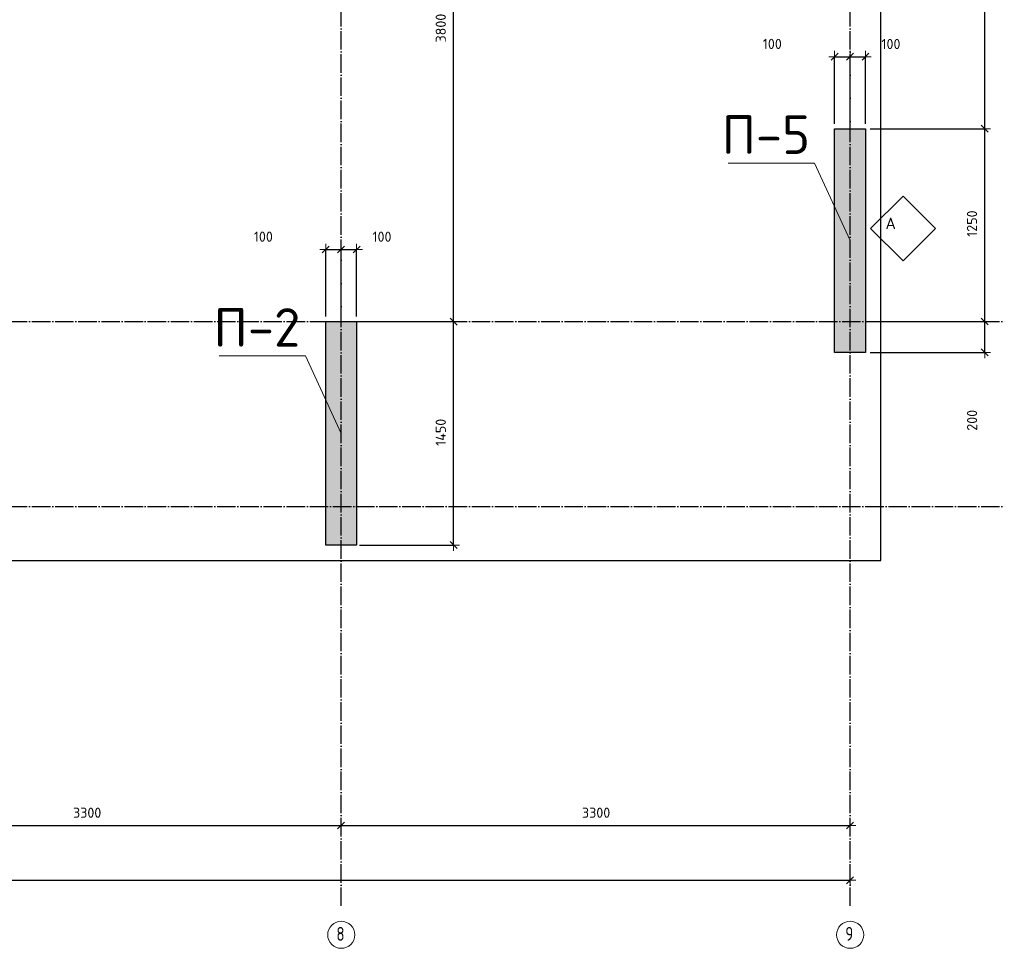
# Model space of a CAD drawing. Header units: millimetres. Extents: x -3057 to 112233, y -2869 to 47508.
# Tile 30 of 48: x 69666 to 76050, y -2865 to 3158. Entities that reach past the tile are written whole.
import ezdxf

# ---------------------------------------------------------------- set-up
doc = ezdxf.new("R2010")
doc.units = ezdxf.units.MM
doc.header["$PDMODE"] = 65
doc.linetypes.add('______11', pattern=[150, 120, -15, 0, -15])
doc.linetypes.add('______5', pattern=[330, 240, -30, 30, -30])
for name, color, linetype, lineweight in [('Standard', 7, 'Continuous', 25), ('Армирование стержнями_ общее', 40, 'Continuous', 35), ('Высотная отметка (отверстия)', 7, 'Continuous', 13), ('Размерная линия_ общее', 7, 'Continuous', 13)]:
    doc.layers.add(name, color=color, linetype=linetype, lineweight=lineweight)
doc.layers.add('Осевая линия_ общее', color=7, linetype='______5', lineweight=13, true_color=0xa0a0a0)
doc.styles.add('ISOCPEUR', font='ISOCPEUR')
doc.dimstyles.new('DIMSTYLE_3', dxfattribs={"dimtxt": 66, "dimasz": 75, "dimexe": 0, "dimexo": 0, "dimgap": 33, "dimtad": 2, "dimdec": 0, "dimrnd": 5, "dimzin": 12, "dimdsep": 46, "dimtxsty": 'ISOCPEUR', "dimblk1": 'ALL_ML_STRICH', "dimblk2": 'ALL_ML_STRICH', "dimsah": 1, "dimcen": 0, "dimclrd": 7, "dimclre": 256, "dimclrt": 7, "dimadec": 0, "dimazin": 0, "dimtfac": 1, "dimtdec": 0, "dimtix": 1, "dimtmove": 2, "dimatfit": 3, "dimfxl": 0, "dimtzin": 0, "dimlwd": 0, "dimlwe": -3, "dimarcsym": 0})
doc.dimstyles.new('DIMSTYLE_7', dxfattribs={"dimtxt": 66, "dimasz": 75, "dimexe": 0, "dimexo": 0, "dimgap": 33, "dimtad": 2, "dimdec": 0, "dimrnd": 5, "dimzin": 12, "dimdsep": 46, "dimtxsty": 'ISOCPEUR', "dimblk1": 'ALL_ML_STRICH', "dimblk2": 'ALL_ML_STRICH', "dimsah": 1, "dimcen": 0, "dimclrd": 7, "dimclre": 256, "dimclrt": 7, "dimadec": 0, "dimazin": 0, "dimtfac": 1, "dimtdec": 0, "dimtix": 1, "dimtmove": 2, "dimatfit": 3, "dimfxl": 0, "dimtvp": 1.2, "dimtzin": 0, "dimlwd": 0, "dimlwe": -3, "dimarcsym": 0})

# ---------------------------------------------------------------- blocks, each defined once
blk = doc.blocks.new('ALL_ML_STRICH')
at = {"color": 0, "linetype": 'ByBlock', "lineweight": -2}
for p, q in [((-1, 0), (0.5, 0)), ((-0.3, -0.3), (0.3, 0.3)), ((0, -0.5), (0, 0.5))]:
    blk.add_line(p, q, dxfattribs=at)
blk = doc.blocks.new('*D43')
at = {"layer": 'DEFPOINTS', "color": 7, "linetype": 'Continuous', "lineweight": 13, "transparency": 33554687}
for p in [(50000, -2423.6), (75050, -2457.7), (50000, -2523.1)]:
    blk.add_point(p, dxfattribs=at)
at = {"layer": 'Размерная линия_ общее', "color": 253, "linetype": 'Continuous', "lineweight": -2, "true_color": 0xa0a0a0, "transparency": 33554687}
for p, q in [((50000, -2503.1), (50000, -2423.6)), ((75050, -2437.7), (75050, -2423.6))]:
    blk.add_line(p, q, dxfattribs=at)
at = {"layer": 'Размерная линия_ общее', "color": 7, "linetype": 'Continuous', "lineweight": -2, "transparency": 33554687}
blk.add_line((50000, -2423.6), (75050, -2423.6), dxfattribs=at)
at = {"layer": 'Размерная линия_ общее', "color": 7, "linetype": 'Continuous', "lineweight": 13, "transparency": 33554687, "xscale": 75, "yscale": 75, "zscale": 75, "rotation": 180}
blk.add_blockref('ALL_ML_STRICH', (50000, -2423.6), dxfattribs=at)
at = {"layer": 'Размерная линия_ общее', "color": 7, "linetype": 'Continuous', "lineweight": 13, "transparency": 33554687, "xscale": 75, "yscale": 75, "zscale": 75}
blk.add_blockref('ALL_ML_STRICH', (75050, -2423.6), dxfattribs=at)
at = {"layer": 'Размерная линия_ общее', "color": 7, "linetype": 'Continuous', "lineweight": 13, "transparency": 33554687, "insert": (62528.3, -2340.6), "char_height": 66, "width": 330, "attachment_point": 5, "style": 'ISOCPEUR'}
blk.add_mtext('\\A1;{25050}', dxfattribs=at)
blk = doc.blocks.new('*D50')
at = {"layer": 'DEFPOINTS', "color": 7, "linetype": 'Continuous', "lineweight": 13, "transparency": 33554687}
for p in [(71750, -1976.4), (68450, -2068.8), (68450, -2071.3)]:
    blk.add_point(p, dxfattribs=at)
at = {"layer": 'Размерная линия_ общее', "color": 253, "linetype": 'Continuous', "lineweight": -2, "true_color": 0xa0a0a0, "transparency": 33554687}
for p, q in [((68450, -2068.8), (68450, -2068.8)), ((71750, -2076.4), (71750, -2068.8))]:
    blk.add_line(p, q, dxfattribs=at)
at = {"layer": 'Размерная линия_ общее', "color": 7, "linetype": 'Continuous', "lineweight": -2, "transparency": 33554687}
blk.add_line((68450, -2068.8), (71750, -2068.8), dxfattribs=at)
at = {"layer": 'Размерная линия_ общее', "color": 7, "linetype": 'Continuous', "lineweight": 13, "transparency": 33554687, "xscale": 75, "yscale": 75, "zscale": 75, "rotation": 180}
blk.add_blockref('ALL_ML_STRICH', (68450, -2068.8), dxfattribs=at)
at = {"layer": 'Размерная линия_ общее', "color": 7, "linetype": 'Continuous', "lineweight": 13, "transparency": 33554687, "xscale": 75, "yscale": 75, "zscale": 75}
blk.add_blockref('ALL_ML_STRICH', (71750, -2068.8), dxfattribs=at)
at = {"layer": 'Размерная линия_ общее', "color": 7, "linetype": 'Continuous', "lineweight": 13, "transparency": 33554687, "insert": (70103.3, -1985.8), "char_height": 66, "width": 264, "attachment_point": 5, "style": 'ISOCPEUR'}
blk.add_mtext('\\A1;{3300}', dxfattribs=at)
blk = doc.blocks.new('*D51')
at = {"layer": 'DEFPOINTS', "color": 7, "linetype": 'Continuous', "lineweight": 13, "transparency": 33554687}
for p in [(71750, -1976.4), (75050, -1976.4), (71750, -2068.8)]:
    blk.add_point(p, dxfattribs=at)
at = {"layer": 'Размерная линия_ общее', "color": 253, "linetype": 'Continuous', "lineweight": -2, "true_color": 0xa0a0a0, "transparency": 33554687}
for p, q in [((71750, -2076.4), (71750, -2068.8)), ((75050, -2076.4), (75050, -2068.8))]:
    blk.add_line(p, q, dxfattribs=at)
at = {"layer": 'Размерная линия_ общее', "color": 7, "linetype": 'Continuous', "lineweight": -2, "transparency": 33554687}
blk.add_line((71750, -2068.8), (75050, -2068.8), dxfattribs=at)
at = {"layer": 'Размерная линия_ общее', "color": 7, "linetype": 'Continuous', "lineweight": 13, "transparency": 33554687, "xscale": 75, "yscale": 75, "zscale": 75, "rotation": 180}
blk.add_blockref('ALL_ML_STRICH', (71750, -2068.8), dxfattribs=at)
at = {"layer": 'Размерная линия_ общее', "color": 7, "linetype": 'Continuous', "lineweight": 13, "transparency": 33554687, "xscale": 75, "yscale": 75, "zscale": 75}
blk.add_blockref('ALL_ML_STRICH', (75050, -2068.8), dxfattribs=at)
at = {"layer": 'Размерная линия_ общее', "color": 7, "linetype": 'Continuous', "lineweight": 13, "transparency": 33554687, "insert": (73403.3, -1985.8), "char_height": 66, "width": 264, "attachment_point": 5, "style": 'ISOCPEUR'}
blk.add_mtext('\\A1;{3300}', dxfattribs=at)
blk = doc.blocks.new('СЛОЖНЫЙ_ОБЪЕКТ_0')
at = {"layer": 'Осевая линия_ общее', "color": 253, "linetype": '______11', "lineweight": -3, "true_color": 0xa0a0a0, "transparency": 33554687}
for p, q in [((75050, -2590), (75050, 14620)), ((71750, -2590), (71750, 14510)), ((47230, 1200), (76050, 1200)), ((47230, 0), (76050, 0))]:
    blk.add_line(p, q, dxfattribs=at)
at = {"layer": 'Осевая линия_ общее', "color": 7, "linetype": 'Continuous', "lineweight": 13, "transparency": 33554687}
for centre in [(71750.7, -2777.6), (75050.7, -2777.6)]:
    blk.add_circle(centre, 87.7, dxfattribs=at)
at = {"layer": 'Осевая линия_ общее', "color": 7, "linetype": 'Continuous', "lineweight": 13, "transparency": 33554687, "char_height": 90, "width": 97.922, "attachment_point": 7, "style": 'ISOCPEUR'}
for s, insert in [('\\W0.78;8', (71719.2, -2816.7)), ('\\W0.78;9', (75019.2, -2816.7))]:
    blk.add_mtext(s, dxfattribs=dict(at, insert=insert))
blk = doc.blocks.new('*D269')
at = {"layer": 'DEFPOINTS', "color": 7, "linetype": 'Continuous', "lineweight": 13, "transparency": 33554687}
for p in [(71850, 1199.8), (71850, -250.2), (72479, -250.2)]:
    blk.add_point(p, dxfattribs=at)
at = {"layer": 'Размерная линия_ общее', "color": 253, "linetype": 'Continuous', "lineweight": -2, "true_color": 0xa0a0a0, "transparency": 33554687}
for p, q in [((71870, 1199.8), (72479, 1199.8)), ((71870, -250.2), (72479, -250.2))]:
    blk.add_line(p, q, dxfattribs=at)
at = {"layer": 'Размерная линия_ общее', "color": 7, "linetype": 'Continuous', "lineweight": -2, "transparency": 33554687}
blk.add_line((72479, -250.2), (72479, 1199.8), dxfattribs=at)
at = {"layer": 'Размерная линия_ общее', "color": 7, "linetype": 'Continuous', "lineweight": 13, "transparency": 33554687, "xscale": 75, "yscale": 75, "zscale": 75}
for p, rotation in [((72479, 1199.8), 90), ((72479, -250.2), 270)]:
    blk.add_blockref('ALL_ML_STRICH', p, dxfattribs=dict(at, rotation=rotation))
at = {"layer": 'Размерная линия_ общее', "color": 7, "linetype": 'Continuous', "lineweight": 13, "transparency": 33554687, "insert": (72396, 481.4), "char_height": 66, "width": 264, "attachment_point": 5, "rotation": 90, "style": 'ISOCPEUR'}
blk.add_mtext('\\A1;{1450}', dxfattribs=at)
blk = doc.blocks.new('*D270')
at = {"layer": 'DEFPOINTS', "color": 7, "linetype": 'Continuous', "lineweight": 13, "transparency": 33554687}
for p in [(71850, 5000), (71850, 1199.8), (72479, 1199.8)]:
    blk.add_point(p, dxfattribs=at)
at = {"layer": 'Размерная линия_ общее', "color": 253, "linetype": 'Continuous', "lineweight": -2, "true_color": 0xa0a0a0, "transparency": 33554687}
for p, q in [((71870, 5000), (72479, 5000)), ((71870, 1199.8), (72479, 1199.8))]:
    blk.add_line(p, q, dxfattribs=at)
at = {"layer": 'Размерная линия_ общее', "color": 7, "linetype": 'Continuous', "lineweight": -2, "transparency": 33554687}
blk.add_line((72479, 1199.8), (72479, 5000), dxfattribs=at)
at = {"layer": 'Размерная линия_ общее', "color": 7, "linetype": 'Continuous', "lineweight": 13, "transparency": 33554687, "xscale": 75, "yscale": 75, "zscale": 75}
for p, rotation in [((72479, 5000), 90), ((72479, 1199.8), 270)]:
    blk.add_blockref('ALL_ML_STRICH', p, dxfattribs=dict(at, rotation=rotation))
at = {"layer": 'Размерная линия_ общее', "color": 7, "linetype": 'Continuous', "lineweight": 13, "transparency": 33554687, "insert": (72396, 3103.2), "char_height": 66, "width": 264, "attachment_point": 5, "rotation": 90, "style": 'ISOCPEUR'}
blk.add_mtext('\\A1;{3800}', dxfattribs=at)
blk = doc.blocks.new('*D324')
at = {"layer": 'DEFPOINTS', "color": 7, "linetype": 'Continuous', "lineweight": 13, "transparency": 33554687}
for p in [(71650, 1667), (71650, 1212.1), (71750, 1212.1)]:
    blk.add_point(p, dxfattribs=at)
at = {"layer": 'Размерная линия_ общее', "color": 253, "linetype": 'Continuous', "lineweight": -2, "true_color": 0xa0a0a0, "transparency": 33554687}
for p, q in [((71650, 1232.1), (71650, 1667)), ((71750, 1232.1), (71750, 1667))]:
    blk.add_line(p, q, dxfattribs=at)
at = {"layer": 'Размерная линия_ общее', "color": 7, "linetype": 'Continuous', "lineweight": -2, "transparency": 33554687}
blk.add_line((71650, 1667), (71750, 1667), dxfattribs=at)
at = {"layer": 'Размерная линия_ общее', "color": 7, "linetype": 'Continuous', "lineweight": 13, "transparency": 33554687, "xscale": 75, "yscale": 75, "zscale": 75, "rotation": 180}
blk.add_blockref('ALL_ML_STRICH', (71650, 1667), dxfattribs=at)
at = {"layer": 'Размерная линия_ общее', "color": 7, "linetype": 'Continuous', "lineweight": 13, "transparency": 33554687, "xscale": 75, "yscale": 75, "zscale": 75}
blk.add_blockref('ALL_ML_STRICH', (71750, 1667), dxfattribs=at)
at = {"layer": 'Размерная линия_ общее', "color": 7, "linetype": 'Continuous', "lineweight": 13, "transparency": 33554687, "insert": (71245.6, 1750.5), "char_height": 66, "width": 198, "attachment_point": 5, "style": 'ISOCPEUR'}
blk.add_mtext('\\A1;{100}', dxfattribs=at)
blk = doc.blocks.new('*D325')
at = {"layer": 'DEFPOINTS', "color": 7, "linetype": 'Continuous', "lineweight": 13, "transparency": 33554687}
for p in [(71750, 1667), (71750, 1212.1), (71850, 1212.1)]:
    blk.add_point(p, dxfattribs=at)
at = {"layer": 'Размерная линия_ общее', "color": 253, "linetype": 'Continuous', "lineweight": -2, "true_color": 0xa0a0a0, "transparency": 33554687}
for p, q in [((71750, 1232.1), (71750, 1667)), ((71850, 1232.1), (71850, 1667))]:
    blk.add_line(p, q, dxfattribs=at)
at = {"layer": 'Размерная линия_ общее', "color": 7, "linetype": 'Continuous', "lineweight": -2, "transparency": 33554687}
blk.add_line((71750, 1667), (71850, 1667), dxfattribs=at)
at = {"layer": 'Размерная линия_ общее', "color": 7, "linetype": 'Continuous', "lineweight": 13, "transparency": 33554687, "xscale": 75, "yscale": 75, "zscale": 75, "rotation": 180}
blk.add_blockref('ALL_ML_STRICH', (71750, 1667), dxfattribs=at)
at = {"layer": 'Размерная линия_ общее', "color": 7, "linetype": 'Continuous', "lineweight": 13, "transparency": 33554687, "xscale": 75, "yscale": 75, "zscale": 75}
blk.add_blockref('ALL_ML_STRICH', (71850, 1667), dxfattribs=at)
at = {"layer": 'Размерная линия_ общее', "color": 7, "linetype": 'Continuous', "lineweight": 13, "transparency": 33554687, "insert": (72014.7, 1749.8), "char_height": 66, "width": 198, "attachment_point": 5, "style": 'ISOCPEUR'}
blk.add_mtext('\\A1;{100}', dxfattribs=at)
blk = doc.blocks.new('*D330')
at = {"layer": 'DEFPOINTS', "color": 7, "linetype": 'Continuous', "lineweight": 13, "transparency": 33554687}
for p in [(74950, 2917.2), (74950, 2462.3), (75050, 2462.3)]:
    blk.add_point(p, dxfattribs=at)
at = {"layer": 'Размерная линия_ общее', "color": 253, "linetype": 'Continuous', "lineweight": -2, "true_color": 0xa0a0a0, "transparency": 33554687}
for p, q in [((74950, 2482.3), (74950, 2917.2)), ((75050, 2482.3), (75050, 2917.2))]:
    blk.add_line(p, q, dxfattribs=at)
at = {"layer": 'Размерная линия_ общее', "color": 7, "linetype": 'Continuous', "lineweight": -2, "transparency": 33554687}
blk.add_line((74950, 2917.2), (75050, 2917.2), dxfattribs=at)
at = {"layer": 'Размерная линия_ общее', "color": 7, "linetype": 'Continuous', "lineweight": 13, "transparency": 33554687, "xscale": 75, "yscale": 75, "zscale": 75, "rotation": 180}
blk.add_blockref('ALL_ML_STRICH', (74950, 2917.2), dxfattribs=at)
at = {"layer": 'Размерная линия_ общее', "color": 7, "linetype": 'Continuous', "lineweight": 13, "transparency": 33554687, "xscale": 75, "yscale": 75, "zscale": 75}
blk.add_blockref('ALL_ML_STRICH', (75050, 2917.2), dxfattribs=at)
at = {"layer": 'Размерная линия_ общее', "color": 7, "linetype": 'Continuous', "lineweight": 13, "transparency": 33554687, "insert": (74545.6, 3000.7), "char_height": 66, "width": 198, "attachment_point": 5, "style": 'ISOCPEUR'}
blk.add_mtext('\\A1;{100}', dxfattribs=at)
blk = doc.blocks.new('*D331')
at = {"layer": 'DEFPOINTS', "color": 7, "linetype": 'Continuous', "lineweight": 13, "transparency": 33554687}
for p in [(75050, 2917.2), (75050, 2462.3), (75150, 2462.3)]:
    blk.add_point(p, dxfattribs=at)
at = {"layer": 'Размерная линия_ общее', "color": 253, "linetype": 'Continuous', "lineweight": -2, "true_color": 0xa0a0a0, "transparency": 33554687}
for p, q in [((75050, 2482.3), (75050, 2917.2)), ((75150, 2482.3), (75150, 2917.2))]:
    blk.add_line(p, q, dxfattribs=at)
at = {"layer": 'Размерная линия_ общее', "color": 7, "linetype": 'Continuous', "lineweight": -2, "transparency": 33554687}
blk.add_line((75050, 2917.2), (75150, 2917.2), dxfattribs=at)
at = {"layer": 'Размерная линия_ общее', "color": 7, "linetype": 'Continuous', "lineweight": 13, "transparency": 33554687, "xscale": 75, "yscale": 75, "zscale": 75, "rotation": 180}
blk.add_blockref('ALL_ML_STRICH', (75050, 2917.2), dxfattribs=at)
at = {"layer": 'Размерная линия_ общее', "color": 7, "linetype": 'Continuous', "lineweight": 13, "transparency": 33554687, "xscale": 75, "yscale": 75, "zscale": 75}
blk.add_blockref('ALL_ML_STRICH', (75150, 2917.2), dxfattribs=at)
at = {"layer": 'Размерная линия_ общее', "color": 7, "linetype": 'Continuous', "lineweight": 13, "transparency": 33554687, "insert": (75314.7, 3000), "char_height": 66, "width": 198, "attachment_point": 5, "style": 'ISOCPEUR'}
blk.add_mtext('\\A1;{100}', dxfattribs=at)
blk = doc.blocks.new('СЛОЖНЫЙ_ОБЪЕКТ_21')
at = {"layer": 'Армирование стержнями_ общее', "color": 7, "linetype": 'Continuous', "lineweight": 13, "transparency": 33554687}
blk.add_lwpolyline([(75393.3, 2013.4), (75183.3, 1803.4), (75393.3, 1593.4), (75603.3, 1803.4), (75393.3, 2013.4)], close=True, dxfattribs=at)
at = {"layer": 'Армирование стержнями_ общее', "color": 7, "linetype": 'Continuous', "lineweight": 13, "transparency": 33554687, "insert": (75279.4, 1837.2), "char_height": 75, "width": 98.182, "attachment_point": 4, "style": 'ISOCPEUR'}
blk.add_mtext('\\A1;{\\fISOCPEUR|i0|b0;\\H75.000000;\\W1.000000;\\C7;А}\\P', dxfattribs=at)
blk = doc.blocks.new('*D357')
at = {"layer": 'DEFPOINTS', "color": 7, "linetype": 'Continuous', "lineweight": 13, "transparency": 33554687}
for p in [(75160, 1200), (75160, 1000), (75923.5, 1000)]:
    blk.add_point(p, dxfattribs=at)
at = {"layer": 'Размерная линия_ общее', "color": 253, "linetype": 'Continuous', "lineweight": -2, "true_color": 0xa0a0a0, "transparency": 33554687}
for p, q in [((75180, 1200), (75923.5, 1200)), ((75180, 1000), (75923.5, 1000))]:
    blk.add_line(p, q, dxfattribs=at)
at = {"layer": 'Размерная линия_ общее', "color": 7, "linetype": 'Continuous', "lineweight": -2, "transparency": 33554687}
blk.add_line((75923.5, 1000), (75923.5, 1200), dxfattribs=at)
at = {"layer": 'Размерная линия_ общее', "color": 7, "linetype": 'Continuous', "lineweight": 13, "transparency": 33554687, "xscale": 75, "yscale": 75, "zscale": 75}
for p, rotation in [((75923.5, 1200), 90), ((75923.5, 1000), 270)]:
    blk.add_blockref('ALL_ML_STRICH', p, dxfattribs=dict(at, rotation=rotation))
at = {"layer": 'Размерная линия_ общее', "color": 7, "linetype": 'Continuous', "lineweight": 13, "transparency": 33554687, "insert": (75841.2, 559.4), "char_height": 66, "width": 198, "attachment_point": 5, "rotation": 90, "style": 'ISOCPEUR'}
blk.add_mtext('\\A1;{200}', dxfattribs=at)
blk = doc.blocks.new('*D358')
at = {"layer": 'DEFPOINTS', "color": 7, "linetype": 'Continuous', "lineweight": 13, "transparency": 33554687}
for p in [(75160, 2450), (75160, 1200), (75923.5, 1200)]:
    blk.add_point(p, dxfattribs=at)
at = {"layer": 'Размерная линия_ общее', "color": 253, "linetype": 'Continuous', "lineweight": -2, "true_color": 0xa0a0a0, "transparency": 33554687}
for p, q in [((75180, 2450), (75923.5, 2450)), ((75180, 1200), (75923.5, 1200))]:
    blk.add_line(p, q, dxfattribs=at)
at = {"layer": 'Размерная линия_ общее', "color": 7, "linetype": 'Continuous', "lineweight": -2, "transparency": 33554687}
blk.add_line((75923.5, 1200), (75923.5, 2450), dxfattribs=at)
at = {"layer": 'Размерная линия_ общее', "color": 7, "linetype": 'Continuous', "lineweight": 13, "transparency": 33554687, "xscale": 75, "yscale": 75, "zscale": 75}
for p, rotation in [((75923.5, 2450), 90), ((75923.5, 1200), 270)]:
    blk.add_blockref('ALL_ML_STRICH', p, dxfattribs=dict(at, rotation=rotation))
at = {"layer": 'Размерная линия_ общее', "color": 7, "linetype": 'Continuous', "lineweight": 13, "transparency": 33554687, "insert": (75840.5, 1834.9), "char_height": 66, "width": 264, "attachment_point": 5, "rotation": 90, "style": 'ISOCPEUR'}
blk.add_mtext('\\A1;{1250}', dxfattribs=at)
blk = doc.blocks.new('*D359')
at = {"layer": 'DEFPOINTS', "color": 7, "linetype": 'Continuous', "lineweight": 13, "transparency": 33554687}
for p in [(75160, 4680), (75160, 2450), (75923.5, 2450)]:
    blk.add_point(p, dxfattribs=at)
at = {"layer": 'Размерная линия_ общее', "color": 253, "linetype": 'Continuous', "lineweight": -2, "true_color": 0xa0a0a0, "transparency": 33554687}
for p, q in [((75180, 4680), (75923.5, 4680)), ((75180, 2450), (75923.5, 2450))]:
    blk.add_line(p, q, dxfattribs=at)
at = {"layer": 'Размерная линия_ общее', "color": 7, "linetype": 'Continuous', "lineweight": -2, "transparency": 33554687}
blk.add_line((75923.5, 2450), (75923.5, 4680), dxfattribs=at)
at = {"layer": 'Размерная линия_ общее', "color": 7, "linetype": 'Continuous', "lineweight": 13, "transparency": 33554687, "xscale": 75, "yscale": 75, "zscale": 75}
for p, rotation in [((75923.5, 4680), 90), ((75923.5, 2450), 270)]:
    blk.add_blockref('ALL_ML_STRICH', p, dxfattribs=dict(at, rotation=rotation))
at = {"layer": 'Размерная линия_ общее', "color": 7, "linetype": 'Continuous', "lineweight": 13, "transparency": 33554687, "insert": (75840.5, 3568.3), "char_height": 66, "width": 264, "attachment_point": 5, "rotation": 90, "style": 'ISOCPEUR'}
blk.add_mtext('\\A1;{2230}', dxfattribs=at)

msp = doc.modelspace()

# ---------------------------------------------------------------- hatches: boundary and pattern name
at = {"layer": 'Standard', "linetype": 'Continuous', "lineweight": 13, "transparency": 33554687}
for points in [[(74950, 1000), (75150, 1000), (75150, 2450), (74950, 2450)], [(71650, -250.2), (71850, -250.2), (71850, 1199.8), (71650, 1199.8)]]:
    msp.add_hatch(color=7, dxfattribs=at).paths.add_polyline_path(points)

# ---------------------------------------------------------------- linework, layer by layer
at = {"layer": 'Standard', "color": 7, "linetype": 'Continuous', "lineweight": -3, "transparency": 33554687}
for p, q in [((74950, 1000), (74950, 2450)), ((74950, 2450), (75150, 2450)), ((75150, 2450), (75150, 1000)), ((71650, -250.2), (71650, 1199.8)), ((71650, 1199.8), (71850, 1199.8)), ((71850, 1199.8), (71850, -250.2)), ((75150, 1000), (74950, 1000)), ((71850, -250.2), (71650, -250.2))]:
    msp.add_line(p, q, dxfattribs=at)
at = {"layer": 'Standard', "color": 7, "linetype": 'Continuous', "lineweight": 25, "transparency": 33554687}
msp.add_lwpolyline([(49650, -350.2), (75250, -350.2), (75250, 46690), (49650, 46690), (49650, -350.2)], dxfattribs=at)
at = {"layer": 'Высотная отметка (отверстия)', "color": 7, "linetype": 'Continuous', "lineweight": 13, "transparency": 33554687}
for points in [[(75050, 1725), (74819.3, 2226.9), (74259.3, 2226.9)], [(71750, 474.8), (71519.3, 976.7), (70959.3, 976.7)]]:
    msp.add_lwpolyline(points, dxfattribs=at)

# ---------------------------------------------------------------- block references
at = {"layer": 'Армирование стержнями_ общее', "color": 7, "linetype": 'Continuous', "lineweight": 13, "transparency": 33554687}
msp.add_blockref('СЛОЖНЫЙ_ОБЪЕКТ_21', (0, 0), dxfattribs=at)
at = {"layer": 'Осевая линия_ общее', "color": 253, "linetype": '______11', "lineweight": -3, "true_color": 0xa0a0a0, "transparency": 33554687}
msp.add_blockref('СЛОЖНЫЙ_ОБЪЕКТ_0', (0, 0), dxfattribs=at)

# ---------------------------------------------------------------- texts
at = {"layer": 'Высотная отметка (отверстия)', "color": 7, "linetype": 'Continuous', "lineweight": 13, "transparency": 33554687, "char_height": 75, "width": 664.583, "attachment_point": 8, "style": 'ISOCPEUR'}
for s, insert in [('\\A1;{\\fISOCPEUR|i0|b0;\\H250.000000;\\W1.000000;\\C7;П-5}\\P', (74504.3, 2286.9)), ('\\A1;{\\fISOCPEUR|i0|b0;\\H250.000000;\\W1.000000;\\C7;П-2}\\P', (71204.3, 1036.7))]:
    msp.add_mtext(s, dxfattribs=dict(at, insert=insert))

# ---------------------------------------------------------------- dimensions: what is measured, and where the dimension line sits
at = {"layer": 'Размерная линия_ общее', "color": 7, "linetype": 'Continuous', "lineweight": 13, "transparency": 33554687}
for base, p1, p2, picture, middle in [((72479, 5000), (71870, 1199.8), (71870, 5000), '*D270', (72396, 3103.2)), ((75923.5, 4680), (75180, 2450), (75180, 4680), '*D359', (75840.5, 3568.3)), ((75923.5, 2450), (75180, 1200), (75180, 2450), '*D358', (75840.5, 1834.9)), ((72479, 1199.8), (71870, -250.2), (71870, 1199.8), '*D269', (72396, 481.4)), ((75923.5, 1200), (75180, 1000), (75180, 1200), '*D357', (75841.2, 559.4))]:
    dim = msp.add_linear_dim(base=base, p1=p1, p2=p2, angle=90, dimstyle='DIMSTYLE_3', override={"dimpost": '<>', "dimclrd": 7, "dimclre": 253, "dimclrt": 7, "dimlwd": 0, "dimlwe": 65533}, dxfattribs=at)
    dim.commit()
    dim.dimension.update_dxf_attribs({"geometry": picture, "text_midpoint": middle, "dimtype": 160})
for base, p1, p2, dimstyle, picture, middle in [((75050, 2917.2), (74950, 2482.3), (75050, 2482.3), 'DIMSTYLE_7', '*D330', (74545.6, 3000.7)), ((75150, 2917.2), (75050, 2482.3), (75150, 2482.3), 'DIMSTYLE_7', '*D331', (75314.7, 3000)), ((71750, 1667), (71650, 1232.1), (71750, 1232.1), 'DIMSTYLE_7', '*D324', (71245.6, 1750.5)), ((71850, 1667), (71750, 1232.1), (71850, 1232.1), 'DIMSTYLE_7', '*D325', (72014.7, 1749.8)), ((71750, -2068.8), (68450, -2068.8), (71750, -2076.4), 'DIMSTYLE_3', '*D50', (70103.3, -1985.8)), ((75050, -2068.8), (71750, -2076.4), (75050, -2076.4), 'DIMSTYLE_3', '*D51', (73403.3, -1985.8)), ((75050, -2423.6), (50000, -2503.1), (75050, -2437.7), 'DIMSTYLE_3', '*D43', (62528.3, -2340.6))]:
    dim = msp.add_linear_dim(base=base, p1=p1, p2=p2, dimstyle=dimstyle, override={"dimpost": '<>', "dimclrd": 7, "dimclre": 253, "dimclrt": 7, "dimlwd": 0, "dimlwe": 65533}, dxfattribs=at)
    dim.commit()
    dim.dimension.update_dxf_attribs({"geometry": picture, "text_midpoint": middle, "dimtype": 160})

doc.saveas('drawing.dxf')
